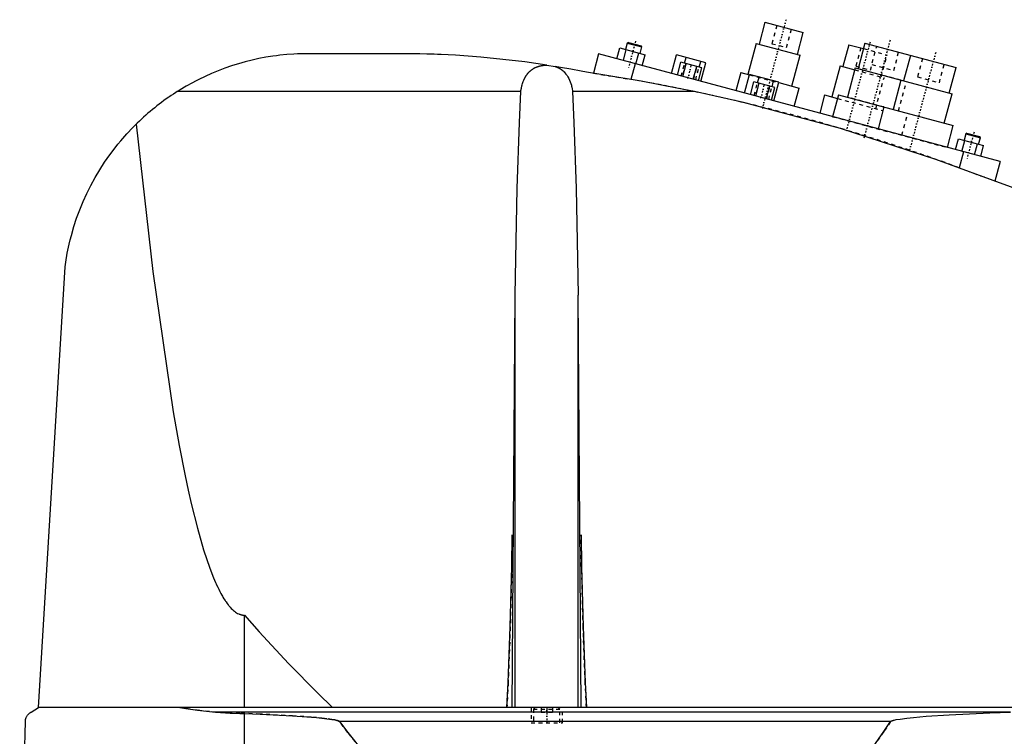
# Model space of a CAD drawing. Extents: x -168 to 602, y -104 to 484.
# Tile 4 of 6: x 200 to 461, y 69 to 259. Entities that reach past the tile are written whole.
import ezdxf

# ---------------------------------------------------------------- set-up
doc = ezdxf.new("R2010")
doc.units = 0
doc.linetypes.add('CENTER', pattern=[1.5, 0.45, -0.5, 0.05, -0.5])
doc.linetypes.add('DASHED', pattern=[2, 1, -1])
for name, color, linetype in [('AM_0', 7, 'CONTINUOUS'), ('AM_3', 7, 'DASHED'), ('AM_7', 7, 'CENTER')]:
    doc.layers.add(name, color=color, linetype=linetype)

msp = doc.modelspace()

# ---------------------------------------------------------------- linework, layer by layer
at = {"layer": 'AM_0', "color": 7, "linetype": 'CONTINUOUS'}
for p, q in [((397.76, 258.36), (396.21, 252.57)), ((397.76, 258.36), (407.9, 255.65)), ((406.35, 249.85), (407.9, 255.65)), ((361.34, 252.85), (360.89, 251.16)), ((361.65, 253.03), (361.34, 252.85)), ((361.34, 252.85), (365.21, 251.82)), ((361.65, 253.03), (365.03, 252.12)), ((424.23, 252.83), (422.42, 246.06)), ((424.23, 252.83), (448.38, 246.36)), ((358.61, 248.67), (359.39, 251.56)), ((359.39, 251.56), (366.08, 249.77)), ((360.29, 248.22), (361.06, 251.12)), ((363.63, 247.32), (364.41, 250.22)), ((364.75, 250.13), (365.21, 251.82)), ((365.21, 251.82), (365.03, 252.12)), ((395.48, 252.76), (393.28, 244.55)), ((395.48, 252.76), (407.07, 249.66)), ((419.98, 252.41), (418.42, 246.62)), ((419.98, 252.41), (423.84, 251.38)), ((305.5, 250), (274, 250)), ((353.75, 249.97), (352.38, 244.86)), ((460, 221.5), (353.75, 249.97)), ((365.3, 246.87), (366.08, 249.77)), ((373.07, 244.79), (374.39, 249.72)), ((382.11, 247.65), (374.39, 249.72)), ((374.62, 244.38), (375.53, 247.76)), ((381.11, 246.26), (375.53, 247.76)), ((376.48, 247.5), (376.89, 249.05)), ((380.34, 246.47), (380.76, 248.01)), ((380.79, 242.72), (382.11, 247.65)), ((404.87, 241.45), (407.07, 249.66)), ((436.3, 249.59), (434.49, 242.83)), ((340.04, 247.02), (342.28, 246.66)), ((363.41, 247.38), (362.3, 243.24)), ((376.02, 244), (376.93, 247.38)), ((378.81, 243.26), (379.71, 246.64)), ((380.2, 242.88), (381.11, 246.26)), ((391.35, 245.07), (390.06, 240.24)), ((391.35, 245.07), (393.68, 244.45)), ((417.7, 246.81), (415.5, 238.6)), ((417.7, 246.81), (421.56, 245.78)), ((421.69, 246.26), (419.62, 238.53)), ((421.69, 246.26), (447.29, 239.4)), ((446.56, 239.59), (448.38, 246.36)), ((392.39, 239.62), (393.71, 244.54)), ((401.43, 242.47), (393.71, 244.54)), ((393.94, 239.2), (394.85, 242.58)), ((400.43, 241.09), (394.85, 242.58)), ((395.8, 242.33), (396.21, 243.87)), ((399.66, 241.29), (400.08, 242.84)), ((400.11, 237.55), (401.43, 242.47)), ((433.77, 243.02), (431.7, 235.3)), ((333.13, 240), (242.19, 240)), ((379.16, 240), (346.87, 240)), ((395.34, 238.83), (396.24, 242.21)), ((398.13, 238.08), (399.03, 241.46)), ((399.52, 237.71), (400.43, 241.09)), ((401.41, 242.38), (406.81, 240.93)), ((405.51, 236.1), (406.81, 240.93)), ((413.57, 239.12), (412.27, 234.29)), ((413.57, 239.12), (416.95, 238.21)), ((417.21, 239.18), (415.65, 233.38)), ((417.21, 239.18), (447.63, 231.03)), ((445.22, 231.67), (447.29, 239.4)), ((429.28, 235.94), (427.73, 230.15)), ((446.08, 225.23), (447.63, 231.03)), ((448.2, 224.66), (448.98, 227.56)), ((448.98, 227.56), (455.67, 225.77)), ((449.88, 224.21), (450.65, 227.11)), ((450.93, 228.85), (450.48, 227.16)), ((451.24, 229.02), (450.93, 228.85)), ((450.93, 228.85), (454.8, 227.81)), ((451.24, 229.02), (454.62, 228.12)), ((454.34, 226.12), (454.8, 227.81)), ((454.8, 227.81), (454.62, 228.12)), ((453.22, 223.32), (454, 226.21)), ((454.89, 222.87), (455.67, 225.77)), ((450.34, 224.09), (449.21, 219.86)), ((460, 221.5), (458.62, 216.36)), ((205.5, 77.05), (212.5, 193.62)), ((330.88, 77.05), (331.67, 186.12)), ((331.67, 77.05), (331.67, 186.12)), ((349.12, 77.05), (348.33, 186.12)), ((348.33, 77.05), (348.33, 186.12)), ((260, 77.05), (260, 101.49)), ((203.5, 75.85), (205.5, 77.05)), ((597, 77.05), (205.5, 77.05)), ((462.76, 75.85), (252.3, 75.85)), ((200.5, 16.5), (202, 73.35)), ((260, 16.5), (260, 75.49)), ((431.04, 73.35), (285.14, 73.35))]:
    msp.add_line(p, q, dxfattribs=at)
for points in [[(274, 250, 0), (273.07, 249.95, 0), (271.22, 249.81, 0), (269.37, 249.62, 0), (268.44, 249.51, 0), (267.52, 249.38, 0), (265.68, 249.08, 0), (263.84, 248.73, 0), (262.01, 248.33, 0), (260.2, 247.87, 0), (258.39, 247.36, 0), (257.49, 247.09, 0), (256.6, 246.8, 0), (254.82, 246.19, 0), (253.05, 245.52, 0), (251.31, 244.8, 0), (249.59, 244.04, 0), (247.9, 243.22, 0), (247.06, 242.79, 0), (246.23, 242.36, 0), (244.59, 241.45, 0), (242.98, 240.49, 0), (242.19, 240, 0)], [(340.04, 247.02, 0), (334.21, 247.86, 0), (322.58, 249.13, 0), (315.86, 249.61, 0), (313.96, 249.72, 0), (312.06, 249.8, 0), (311.12, 249.84, 0), (310.18, 249.88, 0), (308.3, 249.94, 0), (306.43, 249.98, 0), (305.5, 250, 0)], [(333.13, 240, 0), (333.17, 240.31, 0), (333.29, 240.92, 0), (333.43, 241.53, 0), (333.51, 241.83, 0), (333.6, 242.12, 0), (333.8, 242.7, 0), (333.93, 243.02, 0), (333.97, 243.11, 0), (334.01, 243.21, 0), (334.03, 243.25, 0), (334.05, 243.3, 0), (334.09, 243.38, 0), (334.13, 243.47, 0), (334.18, 243.56, 0), (334.22, 243.65, 0), (334.27, 243.73, 0), (334.29, 243.78, 0), (334.32, 243.82, 0), (334.37, 243.9, 0), (334.42, 243.99, 0), (334.47, 244.07, 0), (334.52, 244.15, 0), (334.57, 244.23, 0), (334.6, 244.27, 0), (334.62, 244.31, 0), (334.68, 244.39, 0), (334.73, 244.47, 0), (334.79, 244.55, 0), (334.85, 244.62, 0), (334.91, 244.7, 0), (334.93, 244.74, 0), (334.96, 244.77, 0), (335.03, 244.85, 0), (335.09, 244.92, 0), (335.12, 244.95, 0), (335.15, 244.99, 0), (335.21, 245.06, 0), (335.28, 245.13, 0), (335.31, 245.16, 0), (335.34, 245.2, 0), (335.41, 245.26, 0), (335.48, 245.33, 0), (335.55, 245.39, 0), (335.62, 245.46, 0), (335.69, 245.52, 0), (335.73, 245.55, 0), (335.76, 245.58, 0), (335.84, 245.64, 0), (335.91, 245.7, 0), (335.99, 245.76, 0), (336.06, 245.81, 0), (336.14, 245.87, 0), (336.18, 245.89, 0), (336.22, 245.92, 0), (336.3, 245.97, 0), (336.38, 246.03, 0), (336.46, 246.08, 0), (336.54, 246.13, 0), (336.63, 246.18, 0), (336.67, 246.2, 0), (336.72, 246.22, 0), (336.81, 246.27, 0), (336.9, 246.32, 0), (336.99, 246.36, 0), (337.08, 246.41, 0), (337.18, 246.45, 0), (337.22, 246.47, 0), (337.27, 246.49, 0), (337.37, 246.53, 0), (337.47, 246.57, 0), (337.57, 246.6, 0), (337.67, 246.64, 0), (337.77, 246.67, 0), (337.82, 246.69, 0), (337.87, 246.71, 0), (337.97, 246.74, 0), (338.08, 246.77, 0), (338.13, 246.78, 0), (338.18, 246.79, 0), (338.29, 246.82, 0), (338.39, 246.84, 0), (338.45, 246.86, 0), (338.5, 246.87, 0), (338.6, 246.89, 0), (338.71, 246.91, 0), (338.82, 246.93, 0), (338.93, 246.94, 0), (339.03, 246.96, 0), (339.09, 246.96, 0), (339.14, 246.97, 0), (339.25, 246.98, 0), (339.35, 246.99, 0), (339.46, 247, 0), (339.57, 247.01, 0), (339.67, 247.01, 0), (339.72, 247.01, 0), (339.78, 247.02, 0), (339.88, 247.02, 0), (339.98, 247.02, 0), (340.04, 247.02, 0)], [(350.5, 245.15, 0), (349.14, 245.42, 0), (346.4, 245.94, 0), (343.66, 246.42, 0), (342.28, 246.66, 0)], [(342.28, 246.66, 0), (342.32, 246.64, 0), (342.4, 246.61, 0), (342.48, 246.59, 0), (342.52, 246.57, 0), (342.56, 246.56, 0), (342.64, 246.53, 0), (342.72, 246.49, 0), (342.79, 246.46, 0), (342.87, 246.43, 0), (342.94, 246.39, 0), (342.98, 246.38, 0), (343.02, 246.36, 0), (343.09, 246.32, 0), (343.16, 246.29, 0), (343.24, 246.25, 0), (343.31, 246.21, 0), (343.37, 246.17, 0), (343.41, 246.15, 0), (343.44, 246.13, 0), (343.51, 246.09, 0), (343.58, 246.05, 0), (343.61, 246.03, 0), (343.64, 246.01, 0), (343.71, 245.97, 0), (343.77, 245.93, 0), (343.8, 245.91, 0), (343.83, 245.89, 0), (343.89, 245.84, 0), (343.96, 245.8, 0), (344.02, 245.75, 0), (344.08, 245.71, 0), (344.14, 245.66, 0), (344.17, 245.64, 0), (344.19, 245.61, 0), (344.25, 245.57, 0), (344.31, 245.52, 0), (344.37, 245.47, 0), (344.42, 245.42, 0), (344.48, 245.37, 0), (344.51, 245.34, 0), (344.53, 245.32, 0), (344.59, 245.26, 0), (344.64, 245.21, 0), (344.82, 245.02, 0), (345.11, 244.67, 0), (345.38, 244.3, 0), (345.51, 244.11, 0), (345.63, 243.91, 0), (345.85, 243.5, 0), (346.05, 243.07, 0), (346.23, 242.63, 0), (346.39, 242.17, 0), (346.53, 241.7, 0), (346.59, 241.46, 0), (346.65, 241.22, 0), (346.75, 240.74, 0), (346.84, 240.25, 0), (346.87, 240, 0)], [(379.16, 240, 0), (374.48, 240.96, 0), (364.99, 242.76, 0), (355.36, 244.4, 0), (350.5, 245.15, 0)], [(242.19, 240, 0), (241.86, 239.79, 0), (241.22, 239.37, 0), (240.58, 238.95, 0), (240.26, 238.73, 0), (239.94, 238.51, 0), (239.31, 238.07, 0), (238.68, 237.62, 0), (238.06, 237.16, 0), (237.45, 236.7, 0), (236.84, 236.23, 0), (236.53, 235.99, 0), (236.23, 235.75, 0), (235.64, 235.26, 0), (235.04, 234.77, 0), (234.46, 234.27, 0), (233.88, 233.76, 0), (233.3, 233.25, 0), (233.02, 232.99, 0), (232.73, 232.73, 0), (232.17, 232.2, 0), (231.62, 231.66, 0), (231.34, 231.39, 0)], [(331.67, 186.12, 0), (331.81, 195.73, 0), (332.22, 214.34, 0), (332.79, 231.8, 0), (333.13, 240, 0)], [(346.87, 240, 0), (347.21, 231.8, 0), (347.78, 214.34, 0), (348.19, 195.73, 0), (348.33, 186.12, 0)], [(455.5, 217.5, 0), (443.04, 222.09, 0), (417.78, 230.27, 0), (392.11, 237.1, 0), (379.16, 240, 0)], [(212.5, 193.62, 0), (212.68, 194.85, 0), (213.09, 197.27, 0), (213.59, 199.65, 0), (213.87, 200.82, 0), (214.17, 201.98, 0), (214.84, 204.28, 0), (215.58, 206.54, 0), (216.41, 208.76, 0), (217.31, 210.94, 0), (218.29, 213.09, 0), (218.8, 214.15, 0), (219.34, 215.2, 0), (220.48, 217.28, 0), (221.68, 219.31, 0), (222.97, 221.3, 0), (224.33, 223.25, 0), (225.76, 225.15, 0), (226.51, 226.08, 0), (227.27, 227, 0), (228.85, 228.8, 0), (230.49, 230.54, 0), (231.34, 231.39, 0)], [(231.34, 231.39, 0), (235.75, 192.38, 0), (241.14, 155.29, 0), (242.72, 146.42, 0), (244.32, 138.32, 0), (245.13, 134.57, 0), (245.93, 131.02, 0), (247.56, 124.51, 0), (249.19, 118.8, 0), (250.84, 113.89, 0), (251.8, 111.41, 0), (252.08, 110.75, 0), (252.36, 110.11, 0), (252.49, 109.8, 0), (252.63, 109.5, 0), (252.91, 108.9, 0), (253.19, 108.34, 0), (253.46, 107.79, 0), (253.74, 107.26, 0), (254.02, 106.76, 0), (254.16, 106.52, 0), (254.29, 106.29, 0), (254.57, 105.83, 0), (254.85, 105.4, 0), (254.99, 105.19, 0), (255.13, 104.99, 0), (255.4, 104.6, 0), (255.68, 104.23, 0), (255.82, 104.06, 0), (255.96, 103.89, 0), (256.24, 103.57, 0), (256.52, 103.28, 0), (256.8, 103, 0), (257.07, 102.75, 0), (257.35, 102.52, 0), (257.49, 102.42, 0), (257.63, 102.32, 0), (257.91, 102.13, 0), (258.19, 101.97, 0), (258.47, 101.84, 0), (258.63, 101.77, 0), (258.68, 101.75, 0), (258.72, 101.73, 0), (258.75, 101.72, 0), (258.77, 101.72, 0), (258.82, 101.7, 0), (258.86, 101.68, 0), (258.91, 101.67, 0), (258.95, 101.65, 0), (259, 101.64, 0), (259.02, 101.63, 0), (259.05, 101.63, 0), (259.09, 101.61, 0), (259.14, 101.6, 0), (259.16, 101.6, 0), (259.19, 101.59, 0), (259.23, 101.58, 0), (259.28, 101.57, 0), (259.3, 101.56, 0), (259.33, 101.56, 0), (259.37, 101.55, 0), (259.42, 101.54, 0), (259.47, 101.53, 0), (259.51, 101.53, 0), (259.56, 101.52, 0), (259.58, 101.52, 0), (259.6, 101.52, 0), (259.65, 101.51, 0), (259.7, 101.51, 0), (259.74, 101.5, 0), (259.79, 101.5, 0), (259.84, 101.5, 0), (259.86, 101.5, 0), (259.88, 101.49, 0), (259.93, 101.49, 0), (259.98, 101.49, 0), (260, 101.49, 0)], [(498.5, 200.01, 0), (491.43, 203.15, 0), (477.17, 209.17, 0), (462.76, 214.82, 0), (455.5, 217.5, 0)], [(329.47, 77.05, 0), (329.81, 83.72, 0), (330.36, 98.37, 0), (330.75, 114.39, 0), (330.88, 122.75, 0)], [(349.12, 122.75, 0), (349.25, 114.39, 0), (349.64, 98.37, 0), (350.19, 83.72, 0), (350.53, 77.05, 0)], [(260, 101.49, 0), (263.89, 97.11, 0), (271.66, 88.72, 0), (279.43, 80.82, 0), (283.32, 77.05, 0)], [(202, 73.35, 0), (202, 73.35, 0), (202, 73.36, 0), (202, 73.37, 0), (202, 73.38, 0), (202, 73.38, 0), (202, 73.39, 0), (202, 73.4, 0), (202, 73.41, 0), (202, 73.42, 0), (202, 73.43, 0), (202, 73.43, 0), (202, 73.44, 0), (202, 73.45, 0), (202.01, 73.46, 0), (202.01, 73.47, 0), (202.01, 73.47, 0), (202.01, 73.48, 0), (202.01, 73.49, 0), (202.01, 73.49, 0), (202.01, 73.5, 0), (202.01, 73.51, 0), (202.01, 73.52, 0), (202.01, 73.54, 0), (202.02, 73.59, 0), (202.02, 73.65, 0), (202.03, 73.7, 0), (202.04, 73.74, 0), (202.05, 73.79, 0), (202.05, 73.81, 0), (202.06, 73.84, 0), (202.06, 73.88, 0), (202.07, 73.92, 0), (202.08, 73.96, 0), (202.09, 74, 0), (202.1, 74.03, 0), (202.11, 74.05, 0), (202.11, 74.07, 0), (202.12, 74.11, 0), (202.13, 74.14, 0), (202.14, 74.16, 0), (202.14, 74.17, 0), (202.16, 74.21, 0), (202.17, 74.24, 0), (202.17, 74.26, 0), (202.18, 74.27, 0), (202.19, 74.31, 0), (202.2, 74.34, 0), (202.25, 74.44, 0), (202.32, 74.61, 0), (202.4, 74.76, 0), (202.48, 74.89, 0), (202.57, 75.01, 0), (202.61, 75.06, 0), (202.65, 75.12, 0), (202.74, 75.22, 0), (202.83, 75.32, 0), (202.93, 75.42, 0), (203.02, 75.51, 0), (203.12, 75.59, 0), (203.18, 75.63, 0), (203.23, 75.67, 0), (203.33, 75.75, 0), (203.44, 75.82, 0), (203.5, 75.85, 0)], [(242.93, 77.05, 0), (244.47, 76.79, 0), (247.58, 76.34, 0), (250.72, 75.99, 0), (252.3, 75.85, 0)], [(252.3, 75.85, 0), (253.62, 75.75, 0), (256.22, 75.59, 0), (258.77, 75.5, 0), (260, 75.49, 0)], [(431.04, 73.35, 0), (431.05, 73.35, 0), (431.05, 73.36, 0), (431.06, 73.37, 0), (431.06, 73.37, 0), (431.06, 73.37, 0), (431.07, 73.38, 0), (431.07, 73.38, 0), (431.08, 73.39, 0), (431.09, 73.39, 0), (431.09, 73.4, 0), (431.09, 73.4, 0), (431.1, 73.4, 0), (431.1, 73.41, 0), (431.11, 73.41, 0), (431.13, 73.43, 0), (431.15, 73.44, 0), (431.17, 73.45, 0), (431.22, 73.48, 0), (431.26, 73.5, 0), (431.3, 73.52, 0), (431.35, 73.54, 0), (431.4, 73.56, 0), (431.42, 73.57, 0), (431.44, 73.57, 0), (431.49, 73.59, 0), (431.54, 73.61, 0), (431.69, 73.65, 0), (431.83, 73.69, 0), (431.96, 73.73, 0), (432.24, 73.79, 0), (432.52, 73.85, 0), (433.54, 74.02, 0), (435.34, 74.26, 0), (436.23, 74.36, 0), (437.11, 74.45, 0), (438.78, 74.6, 0), (440.47, 74.74, 0), (446.52, 75.14, 0), (457.28, 75.66, 0), (462.76, 75.85, 0)], [(260, 75.49, 0), (264.12, 75.31, 0), (272.73, 74.85, 0), (277.71, 74.5, 0), (279.1, 74.38, 0), (280.47, 74.24, 0), (281.15, 74.17, 0), (281.81, 74.09, 0), (283.13, 73.91, 0), (283.95, 73.76, 0), (284.18, 73.71, 0), (284.41, 73.65, 0), (284.52, 73.62, 0), (284.63, 73.59, 0), (284.76, 73.55, 0), (284.79, 73.54, 0), (284.83, 73.52, 0), (284.84, 73.52, 0), (284.86, 73.51, 0), (284.9, 73.5, 0), (284.93, 73.48, 0), (284.96, 73.47, 0), (285, 73.45, 0), (285.03, 73.43, 0), (285.05, 73.42, 0), (285.07, 73.41, 0), (285.08, 73.4, 0), (285.09, 73.39, 0), (285.09, 73.39, 0), (285.1, 73.39, 0), (285.1, 73.39, 0), (285.11, 73.38, 0), (285.11, 73.38, 0), (285.12, 73.37, 0), (285.12, 73.37, 0), (285.12, 73.37, 0), (285.13, 73.36, 0), (285.13, 73.36, 0), (285.13, 73.36, 0), (285.14, 73.35, 0), (285.14, 73.35, 0)], [(285.14, 73.35, 0), (287.39, 70.43, 0), (291.88, 64.83, 0), (296.37, 59.53, 0), (298.61, 56.99, 0), (300.86, 54.53, 0), (305.35, 49.84, 0), (309.84, 45.46, 0), (314.33, 41.38, 0), (318.83, 37.61, 0), (323.32, 34.15, 0), (325.56, 32.53, 0), (327.81, 30.99, 0), (332.3, 28.14, 0), (336.8, 25.59, 0), (341.29, 23.35, 0), (345.78, 21.42, 0), (350.27, 19.79, 0), (352.52, 19.09, 0), (354.77, 18.47, 0), (359.26, 17.45, 0), (363.75, 16.74, 0), (366, 16.5, 0)], [(366, 16.5, 0), (367.81, 17, 0), (371.42, 18.17, 0), (375.04, 19.6, 0), (376.84, 20.41, 0), (378.65, 21.27, 0), (382.26, 23.19, 0), (385.88, 25.36, 0), (389.49, 27.78, 0), (393.11, 30.44, 0), (396.72, 33.35, 0), (398.53, 34.9, 0), (400.33, 36.51, 0), (403.95, 39.92, 0), (407.56, 43.57, 0), (411.17, 47.47, 0), (414.79, 51.62, 0), (418.4, 56.02, 0), (420.21, 58.31, 0), (422.01, 60.66, 0), (425.62, 65.55, 0), (429.24, 70.69, 0), (431.04, 73.35, 0)]]:
    msp.add_polyline3d(points, dxfattribs=at)
at = {"layer": 'AM_3', "color": 6, "linetype": 'DASHED'}
for p, q in [((400.9, 257.52), (399.6, 252.69)), ((403.47, 251.66), (404.76, 256.49)), ((399.6, 252.69), (403.47, 251.66)), ((423.12, 251.57), (421.82, 246.74)), ((423.84, 251.38), (430.12, 249.69)), ((425.68, 245.71), (427.37, 251.98)), ((431.87, 245.6), (433.16, 250.43)), ((428.57, 243.9), (430.12, 249.69)), ((439.44, 248.75), (438.15, 243.92)), ((375.57, 244.12), (376.48, 247.5)), ((376.82, 247.41), (375.92, 244.03)), ((378.91, 243.23), (379.82, 246.61)), ((379.44, 243.09), (380.34, 246.47)), ((421.56, 245.78), (429.29, 243.7)), ((421.82, 246.74), (425.68, 245.71)), ((433.77, 243.02), (422.42, 246.06)), ((426.07, 247.15), (431.87, 245.6)), ((443.94, 242.37), (445.24, 247.2)), ((352.38, 244.86), (362.3, 243.24)), ((393.68, 244.45), (401.41, 242.38)), ((427.09, 235.49), (429.29, 243.7)), ((433.14, 234.91), (435.21, 242.63)), ((438.15, 243.92), (443.94, 242.37)), ((394.89, 238.95), (395.8, 242.33)), ((396.14, 242.23), (395.23, 238.85)), ((398.23, 238.05), (399.13, 241.43)), ((398.76, 237.91), (399.66, 241.29)), ((416.95, 238.21), (429.02, 234.98)), ((429.28, 235.94), (419.62, 238.53)), ((415.65, 233.38), (446.08, 225.23)), ((434.01, 228.47), (435.56, 234.26)), ((449.21, 219.86), (458.62, 216.36)), ((335.85, 77.05), (335.85, 73.05)), ((336.9, 77.05), (336.5, 76.65)), ((336.5, 76.65), (336.5, 73.05)), ((336.5, 76.65), (343.5, 76.65)), ((338.5, 77.05), (338.5, 75.8)), ((338.5, 75.8), (341.5, 75.8)), ((340, 77.05), (340, 75.8)), ((341.5, 77.05), (341.5, 75.8)), ((343.5, 76.65), (343.1, 77.05)), ((343.5, 73.05), (343.5, 76.65)), ((344.15, 73.05), (344.15, 77.05)), ((335.85, 73.05), (344.15, 73.05))]:
    msp.add_line(p, q, dxfattribs=at)
for points in [[(330.88, 122.75, 0), (330.75, 114.39, 0), (330.36, 98.37, 0), (329.81, 83.72, 0), (329.47, 77.05, 0)], [(350.53, 77.05, 0), (350.19, 83.72, 0), (349.64, 98.37, 0), (349.25, 114.39, 0), (349.12, 122.75, 0)], [(252.3, 75.85, 0), (250.72, 75.99, 0), (247.58, 76.34, 0), (244.47, 76.79, 0), (242.93, 77.05, 0)], [(260, 75.49, 0), (258.77, 75.5, 0), (256.22, 75.59, 0), (253.62, 75.75, 0), (252.3, 75.85, 0)], [(285.14, 73.35, 0), (285.14, 73.35, 0), (285.13, 73.36, 0), (285.13, 73.36, 0), (285.13, 73.36, 0), (285.12, 73.37, 0), (285.12, 73.37, 0), (285.12, 73.37, 0), (285.11, 73.38, 0), (285.11, 73.38, 0), (285.1, 73.39, 0), (285.1, 73.39, 0), (285.09, 73.39, 0), (285.09, 73.39, 0), (285.08, 73.4, 0), (285.07, 73.41, 0), (285.05, 73.42, 0), (285.03, 73.43, 0), (285, 73.45, 0), (284.96, 73.47, 0), (284.93, 73.48, 0), (284.9, 73.5, 0), (284.86, 73.51, 0), (284.84, 73.52, 0), (284.83, 73.52, 0), (284.79, 73.54, 0), (284.76, 73.55, 0), (284.63, 73.59, 0), (284.52, 73.62, 0), (284.41, 73.65, 0), (284.18, 73.71, 0), (283.95, 73.76, 0), (283.13, 73.91, 0), (281.81, 74.09, 0), (281.15, 74.17, 0), (280.47, 74.24, 0), (279.1, 74.38, 0), (277.71, 74.5, 0), (272.73, 74.85, 0), (264.12, 75.31, 0), (260, 75.49, 0)], [(366, 16.5, 0), (363.75, 16.74, 0), (359.26, 17.45, 0), (354.77, 18.47, 0), (352.52, 19.09, 0), (350.27, 19.79, 0), (345.78, 21.42, 0), (341.29, 23.35, 0), (336.8, 25.59, 0), (332.3, 28.14, 0), (327.81, 30.99, 0), (325.56, 32.53, 0), (323.32, 34.15, 0), (318.83, 37.61, 0), (314.33, 41.38, 0), (309.84, 45.46, 0), (305.35, 49.84, 0), (300.86, 54.53, 0), (298.61, 56.99, 0), (296.37, 59.53, 0), (291.88, 64.83, 0), (287.39, 70.43, 0), (285.14, 73.35, 0)], [(431.04, 73.35, 0), (429.24, 70.69, 0), (425.62, 65.55, 0), (422.01, 60.66, 0), (420.21, 58.31, 0), (418.4, 56.02, 0), (414.79, 51.62, 0), (411.17, 47.47, 0), (407.56, 43.57, 0), (403.95, 39.92, 0), (400.33, 36.51, 0), (398.53, 34.9, 0), (396.72, 33.35, 0), (393.11, 30.44, 0), (389.49, 27.78, 0), (385.88, 25.36, 0), (382.26, 23.19, 0), (378.65, 21.27, 0), (376.84, 20.41, 0), (375.04, 19.6, 0), (371.42, 18.17, 0), (367.81, 17, 0), (366, 16.5, 0)]]:
    msp.add_polyline3d(points, dxfattribs=at)
msp.add_arc((276.43, -249.33), 500, 69.7837, 80.111, dxfattribs=at)
at = {"layer": 'AM_7', "color": 4, "linetype": 'CENTER'}
for p, q in [((403.37, 259.04), (396.98, 235.15)), ((363.54, 253.32), (361.67, 246.34)), ((425.59, 253.08), (419.19, 229.2)), ((430.9, 253.58), (423.9, 227.44)), ((442.97, 250.35), (435.97, 224.21)), ((377.37, 243.46), (378.36, 247.18)), ((396.69, 238.28), (397.68, 242)), ((453.13, 229.31), (451.26, 222.34)), ((340, 77.25), (340, 72.85))]:
    msp.add_line(p, q, dxfattribs=at)

doc.saveas('drawing.dxf')
